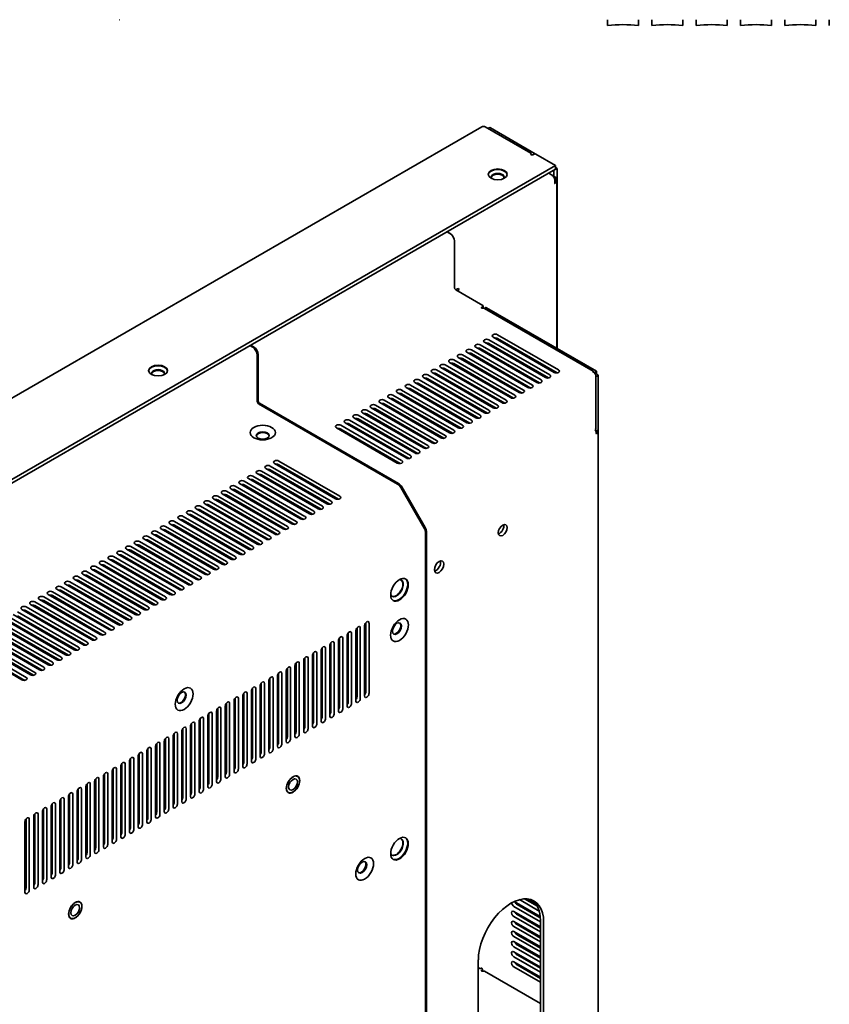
# Model space of a CAD drawing. Header units: millimetres. Extents: x 0 to 2100, y 0 to 1485.
# Tile 4 of 14: x 356 to 684, y 310 to 709. Entities that reach past the tile are written whole.
import ezdxf

# ---------------------------------------------------------------- set-up
doc = ezdxf.new("R2010")
doc.units = ezdxf.units.MM
doc.header["$LTSCALE"] = 5
doc.layers.add('Sichtbare Kanten(ISO)', color=7, linetype='Continuous', lineweight=35)

msp = doc.modelspace()

# ---------------------------------------------------------------- linework, layer by layer
at = {"layer": 'Sichtbare Kanten(ISO)'}
for p, q in [((396.18, 709.46), (396.23, 709.46)), ((594.38, 707.16), (594.38, 709.46)), ((606.88, 709.46), (606.88, 707.16)), ((612.38, 707.16), (612.38, 709.46)), ((624.88, 709.46), (624.88, 707.16)), ((630.38, 707.16), (630.38, 709.46)), ((642.88, 709.46), (642.88, 707.16)), ((648.38, 707.16), (648.38, 709.46)), ((660.88, 709.46), (660.88, 707.16)), ((666.38, 707.16), (666.38, 709.46)), ((678.88, 709.46), (678.88, 707.16)), ((684.38, 707.16), (684.38, 709.46)), ((101.64, 411.02), (543.27, 665.99)), ((544.74, 665.95), (563.17, 655.31)), ((545.81, 665.33), (546.31, 665.62)), ((565.02, 655.06), (546.81, 665.57)), ((563.32, 655.1), (563.32, 654.72)), ((564.09, 654.68), (564.53, 654.93)), ((565.24, 654.93), (573.2, 650.34)), ((573.2, 650.34), (129.84, 394.37)), ((573.2, 648.81), (129.84, 392.84)), ((570.46, 647.22), (571.61, 646.56)), ((572.49, 648.4), (572.53, 648.37)), ((572.53, 648.37), (573.86, 649.14)), ((572.53, 646.03), (572.53, 648.37)), ((573.2, 650.34), (573.2, 648.81)), ((573.86, 649.14), (573.2, 649.52)), ((573.86, 576.11), (573.86, 649.14)), ((572.98, 645.77), (571.61, 646.56)), ((572.55, 645.53), (572.98, 645.77)), ((573.54, 645.23), (572.74, 645.14)), ((573.54, 645.23), (572.78, 645.05)), ((573.54, 645.23), (572.82, 644.92)), ((573.74, 644.52), (572.92, 644.52)), ((573, 643.99), (573.54, 643.74)), ((573.54, 643.74), (573, 643.87)), ((573.74, 576.18), (573.74, 644.52)), ((572.93, 643.05), (572.98, 643.01)), ((530.37, 622.76), (529.22, 623.42)), ((530.42, 622.78), (529.27, 623.44)), ((532.23, 619.54), (532.23, 600.76)), ((532.27, 600.49), (532.27, 619.57)), ((533.51, 600.33), (532.72, 599.87)), ((532.76, 599.84), (543.72, 593.51)), ((543.28, 592.85), (543.72, 593.11)), ((543.87, 592.39), (543.87, 593.31)), ((543.87, 592.61), (543.9, 592.59)), ((588.47, 566.86), (544.37, 592.32)), ((544.41, 592.3), (545.02, 592.65)), ((545.27, 592.62), (589.84, 566.89)), ((570.9, 565.32), (546.15, 579.61)), ((547.92, 580.63), (572.67, 566.34)), ((574.43, 567.36), (549.69, 581.65)), ((549.69, 580.12), (573.87, 566.15)), ((450.34, 576.55), (449.19, 577.21)), ((450.69, 576.75), (449.54, 577.41)), ((563.83, 561.24), (539.08, 575.53)), ((540.85, 576.55), (565.6, 562.26)), ((567.36, 563.28), (542.61, 577.57)), ((542.61, 576.04), (566.8, 562.07)), ((544.38, 578.59), (569.13, 564.3)), ((546.15, 578.08), (570.34, 564.11)), ((452.19, 573.33), (452.19, 554.55)), ((452.55, 573.54), (452.55, 554.76)), ((556.76, 557.16), (532.01, 571.44)), ((533.78, 572.46), (558.52, 558.18)), ((560.29, 559.2), (535.54, 573.48)), ((535.54, 571.95), (559.73, 557.99)), ((537.31, 574.51), (562.06, 560.22)), ((539.08, 574), (563.27, 560.03)), ((549.69, 553.07), (524.94, 567.36)), ((526.7, 568.38), (551.45, 554.09)), ((553.22, 555.11), (528.47, 569.4)), ((528.47, 567.87), (552.66, 553.91)), ((530.24, 570.42), (554.99, 556.13)), ((531.33, 569.8), (531.33, 570.11)), ((532.01, 569.91), (556.2, 555.95)), ((542.61, 548.99), (517.87, 563.28)), ((519.63, 564.3), (544.38, 550.01)), ((546.15, 551.03), (521.4, 565.32)), ((521.4, 563.79), (545.59, 549.82)), ((523.17, 566.34), (547.92, 552.05)), ((524.94, 565.83), (549.12, 551.87)), ((531.33, 565.71), (531.33, 566.22)), ((573.74, 566.14), (573.74, 566.23)), ((573.86, 566.15), (573.86, 566.16)), ((588.47, 566.86), (588.3, 566.77)), ((588.47, 566.66), (588.47, 566.86)), ((589.84, 566.89), (588.88, 566.33)), ((589.45, 565.65), (589.84, 565.88)), ((589.62, 565.38), (589.62, 543.4)), ((589.62, 564.81), (590.61, 564.81)), ((589.84, 565.88), (589.84, 566.89)), ((590.61, 542.82), (590.61, 564.81)), ((512.56, 560.22), (537.31, 545.93)), ((539.08, 546.95), (514.33, 561.24)), ((514.33, 559.71), (538.52, 545.74)), ((516.1, 562.26), (540.85, 547.97)), ((517.87, 561.75), (542.05, 547.78)), ((531.33, 561.63), (531.33, 562.14)), ((505.49, 556.13), (530.24, 541.85)), ((532.01, 542.87), (507.26, 557.16)), ((507.26, 555.62), (531.45, 541.66)), ((509.03, 558.18), (533.78, 543.89)), ((535.54, 544.91), (510.79, 559.2)), ((510.79, 557.67), (534.98, 543.7)), ((531.33, 557.55), (531.33, 558.06)), ((452.72, 553.63), (509.14, 521.06)), ((509.5, 521.26), (453.08, 553.84)), ((498.42, 552.05), (523.17, 537.76)), ((524.94, 538.78), (500.19, 553.07)), ((500.19, 551.54), (524.38, 537.58)), ((501.96, 554.09), (526.7, 539.8)), ((528.47, 540.83), (503.72, 555.11)), ((503.72, 553.58), (527.91, 539.62)), ((531.33, 553.47), (531.33, 553.98)), ((491.35, 547.97), (516.1, 533.68)), ((517.87, 534.7), (493.12, 548.99)), ((493.12, 547.46), (517.31, 533.49)), ((494.88, 550.01), (519.63, 535.72)), ((521.4, 536.74), (496.65, 551.03)), ((496.65, 549.5), (520.84, 535.54)), ((531.33, 549.38), (531.33, 549.89)), ((484.28, 543.89), (509.03, 529.6)), ((510.79, 530.62), (486.05, 544.91)), ((486.05, 543.38), (510.23, 529.41)), ((487.81, 545.93), (512.56, 531.64)), ((514.33, 532.66), (489.58, 546.95)), ((489.58, 545.42), (513.77, 531.45)), ((531.33, 545.3), (531.33, 545.81)), ((589.3, 543.21), (589.62, 543.4)), ((531.33, 541.64), (531.33, 541.73)), ((589.5, 542.82), (590.61, 542.82)), ((589.64, 542.45), (590.61, 542.45)), ((590.61, 542.82), (590.61, 542.45)), ((590.61, 542.45), (590.61, 298.26)), ((455.64, 527.35), (480.39, 513.06)), ((482.16, 514.08), (457.41, 528.37)), ((459.18, 529.39), (483.92, 515.11)), ((485.69, 516.13), (460.94, 530.41)), ((460.94, 528.88), (485.13, 514.92)), ((475.09, 510), (450.34, 524.29)), ((452.1, 525.31), (476.85, 511.02)), ((478.62, 512.04), (453.87, 526.33)), ((453.87, 524.8), (478.06, 510.84)), ((457.41, 526.84), (481.6, 512.88)), ((468.01, 505.92), (443.27, 520.21)), ((445.03, 521.23), (469.78, 506.94)), ((471.55, 507.96), (446.8, 522.25)), ((446.8, 520.72), (470.99, 506.75)), ((448.57, 523.27), (473.32, 508.98)), ((450.34, 522.76), (474.53, 508.79)), ((510.45, 519.68), (519.97, 503.19)), ((520.33, 503.39), (510.81, 519.88)), ((460.94, 501.84), (436.19, 516.13)), ((437.96, 517.15), (462.71, 502.86)), ((464.48, 503.88), (439.73, 518.17)), ((439.73, 516.64), (463.92, 502.67)), ((441.5, 519.19), (466.25, 504.9)), ((443.27, 518.68), (467.45, 504.71)), ((453.87, 497.75), (429.12, 512.04)), ((430.89, 513.06), (455.64, 498.78)), ((457.41, 499.8), (432.66, 514.08)), ((432.66, 512.55), (456.85, 498.59)), ((434.43, 515.11), (459.18, 500.82)), ((436.19, 514.6), (460.38, 500.63)), ((446.8, 493.67), (422.05, 507.96)), ((423.82, 508.98), (448.57, 494.69)), ((450.34, 495.71), (425.59, 510)), ((425.59, 508.47), (449.78, 494.51)), ((427.36, 511.02), (452.1, 496.73)), ((429.12, 510.51), (453.31, 496.55)), ((439.73, 489.59), (414.98, 503.88)), ((416.75, 504.9), (441.5, 490.61)), ((443.27, 491.63), (418.52, 505.92)), ((418.52, 504.39), (442.71, 490.42)), ((420.28, 506.94), (445.03, 492.65)), ((422.05, 506.43), (446.24, 492.46)), ((432.66, 485.51), (407.91, 499.8)), ((409.68, 500.82), (434.43, 486.53)), ((436.19, 487.55), (411.45, 501.84)), ((411.45, 500.31), (435.63, 486.34)), ((413.21, 502.86), (437.96, 488.57)), ((414.98, 502.35), (439.17, 488.38)), ((520.52, 257.16), (520.52, 501.36)), ((520.87, 257.37), (520.87, 501.56)), ((425.59, 481.42), (400.84, 495.71)), ((402.61, 496.73), (427.36, 482.45)), ((429.12, 483.47), (404.37, 497.75)), ((404.37, 496.22), (428.56, 482.26)), ((406.14, 498.78), (430.89, 484.49)), ((407.91, 498.27), (432.1, 484.3)), ((418.52, 477.34), (393.77, 491.63)), ((395.54, 492.65), (420.28, 478.36)), ((422.05, 479.38), (397.3, 493.67)), ((397.3, 492.14), (421.49, 478.18)), ((399.07, 494.69), (423.82, 480.4)), ((400.84, 494.18), (425.03, 480.22)), ((411.45, 473.26), (386.7, 487.55)), ((388.46, 488.57), (413.21, 474.28)), ((414.98, 475.3), (390.23, 489.59)), ((390.23, 488.06), (414.42, 474.09)), ((392, 490.61), (416.75, 476.32)), ((393.77, 490.1), (417.96, 476.14)), ((404.37, 469.18), (379.63, 483.47)), ((381.39, 484.49), (406.14, 470.2)), ((407.91, 471.22), (383.16, 485.51)), ((383.16, 483.98), (407.35, 470.01)), ((384.93, 486.53), (409.68, 472.24)), ((386.7, 486.02), (410.89, 472.05)), ((397.3, 465.1), (372.56, 479.38)), ((374.32, 480.4), (399.07, 466.12)), ((400.84, 467.14), (376.09, 481.42)), ((376.09, 479.89), (400.28, 465.93)), ((377.86, 482.45), (402.61, 468.16)), ((379.63, 481.94), (403.81, 467.97)), ((367.25, 476.32), (392, 462.03)), ((393.77, 463.05), (369.02, 477.34)), ((369.02, 475.81), (393.21, 461.85)), ((370.79, 478.36), (395.54, 464.07)), ((372.56, 477.85), (396.74, 463.89)), ((360.18, 472.24), (384.93, 457.95)), ((386.7, 458.97), (361.95, 473.26)), ((361.95, 471.73), (386.14, 457.76)), ((363.72, 474.28), (388.46, 459.99)), ((390.23, 461.01), (365.48, 475.3)), ((365.48, 473.77), (389.67, 459.81)), ((353.11, 468.16), (377.86, 453.87)), ((379.63, 454.89), (354.88, 469.18)), ((354.88, 467.65), (379.07, 453.68)), ((356.65, 470.2), (381.39, 455.91)), ((383.16, 456.93), (358.41, 471.22)), ((358.41, 469.69), (382.6, 455.72)), ((346.04, 464.07), (370.79, 449.79)), ((372.56, 450.81), (347.81, 465.1)), ((347.81, 463.56), (371.99, 449.6)), ((349.57, 466.12), (374.32, 451.83)), ((376.09, 452.85), (351.34, 467.14)), ((351.34, 465.61), (375.53, 451.64)), ((495.77, 463.67), (495.77, 435.09)), ((496.21, 464.81), (496.21, 436.87)), ((497.54, 436.11), (497.54, 464.69)), ((338.97, 459.99), (363.72, 445.7)), ((365.48, 446.72), (340.74, 461.01)), ((340.74, 459.48), (364.92, 445.52)), ((342.5, 462.03), (367.25, 447.74)), ((369.02, 448.77), (344.27, 463.05)), ((344.27, 461.52), (368.46, 447.56)), ((488.7, 459.58), (488.7, 431.01)), ((489.14, 460.72), (489.14, 432.79)), ((490.47, 432.03), (490.47, 460.6)), ((492.23, 461.62), (492.23, 433.05)), ((492.67, 462.76), (492.67, 434.83)), ((494, 434.07), (494, 462.65)), ((331.9, 455.91), (356.65, 441.62)), ((358.41, 442.64), (333.66, 456.93)), ((333.66, 455.4), (357.85, 441.43)), ((335.43, 457.95), (360.18, 443.66)), ((361.95, 444.68), (337.2, 458.97)), ((337.2, 457.44), (361.39, 443.48)), ((481.63, 455.5), (481.63, 426.92)), ((482.07, 456.64), (482.07, 428.71)), ((483.39, 427.94), (483.39, 456.52)), ((485.16, 457.54), (485.16, 428.97)), ((485.6, 458.68), (485.6, 430.75)), ((486.93, 429.99), (486.93, 458.56)), ((474.56, 451.42), (474.56, 422.84)), ((475, 452.56), (475, 424.63)), ((476.32, 423.86), (476.32, 452.44)), ((478.09, 453.46), (478.09, 424.88)), ((478.53, 454.6), (478.53, 426.67)), ((479.86, 425.9), (479.86, 454.48)), ((467.93, 448.48), (467.93, 420.54)), ((469.25, 419.78), (469.25, 448.36)), ((471.02, 449.38), (471.02, 420.8)), ((471.46, 450.52), (471.46, 422.59)), ((472.79, 421.82), (472.79, 450.4)), ((460.86, 444.39), (460.86, 416.46)), ((462.18, 415.7), (462.18, 444.27)), ((463.95, 445.29), (463.95, 416.72)), ((464.39, 446.43), (464.39, 418.5)), ((465.72, 417.74), (465.72, 446.32)), ((467.48, 447.34), (467.48, 418.76)), ((453.78, 440.31), (453.78, 412.38)), ((455.11, 411.61), (455.11, 440.19)), ((456.88, 441.21), (456.88, 412.64)), ((457.32, 442.35), (457.32, 414.42)), ((458.65, 413.66), (458.65, 442.23)), ((460.41, 443.25), (460.41, 414.68)), ((446.71, 436.23), (446.71, 408.3)), ((448.04, 407.53), (448.04, 436.11)), ((449.81, 437.13), (449.81, 408.55)), ((450.25, 438.27), (450.25, 410.34)), ((451.57, 409.57), (451.57, 438.15)), ((453.34, 439.17), (453.34, 410.59)), ((439.64, 432.15), (439.64, 404.21)), ((440.97, 403.45), (440.97, 432.03)), ((442.74, 433.05), (442.74, 404.47)), ((443.18, 434.19), (443.18, 406.26)), ((444.5, 405.49), (444.5, 434.07)), ((446.27, 435.09), (446.27, 406.51)), ((432.57, 428.06), (432.57, 400.13)), ((433.9, 399.37), (433.9, 427.94)), ((435.66, 428.97), (435.66, 400.39)), ((436.11, 430.1), (436.11, 402.17)), ((437.43, 401.41), (437.43, 429.99)), ((439.2, 431.01), (439.2, 402.43)), ((425.5, 423.98), (425.5, 396.05)), ((426.83, 395.28), (426.83, 423.86)), ((428.59, 424.88), (428.59, 396.31)), ((429.04, 426.02), (429.04, 398.09)), ((430.36, 397.33), (430.36, 425.9)), ((432.13, 426.92), (432.13, 398.35)), ((418.43, 419.9), (418.43, 391.97)), ((419.75, 391.2), (419.75, 419.78)), ((421.52, 420.8), (421.52, 392.22)), ((421.96, 421.94), (421.96, 394.01)), ((423.29, 393.24), (423.29, 421.82)), ((425.06, 422.84), (425.06, 394.26)), ((411.36, 415.82), (411.36, 387.89)), ((412.68, 387.12), (412.68, 415.7)), ((414.45, 416.72), (414.45, 388.14)), ((414.89, 417.86), (414.89, 389.93)), ((416.22, 389.16), (416.22, 417.74)), ((417.99, 418.76), (417.99, 390.18)), ((404.29, 411.73), (404.29, 383.8)), ((405.61, 383.04), (405.61, 411.61)), ((407.38, 412.64), (407.38, 384.06)), ((407.82, 413.77), (407.82, 385.84)), ((409.15, 385.08), (409.15, 413.66)), ((410.92, 414.68), (410.92, 386.1)), ((397.22, 407.65), (397.22, 379.72)), ((398.54, 378.95), (398.54, 407.53)), ((400.31, 408.55), (400.31, 379.98)), ((400.75, 409.69), (400.75, 381.76)), ((402.08, 381), (402.08, 409.57)), ((403.84, 410.59), (403.84, 382.02)), ((390.14, 403.57), (390.14, 375.64)), ((393.24, 404.47), (393.24, 375.89)), ((393.68, 405.61), (393.68, 377.68)), ((395.01, 376.91), (395.01, 405.49)), ((396.77, 406.51), (396.77, 377.93)), ((383.07, 399.49), (383.07, 371.56)), ((386.17, 400.39), (386.17, 371.81)), ((386.61, 401.53), (386.61, 373.6)), ((387.93, 372.83), (387.93, 401.41)), ((389.7, 402.43), (389.7, 373.85)), ((391.47, 374.87), (391.47, 403.45)), ((468.56, 402.46), (468.14, 402.71)), ((379.1, 396.31), (379.1, 367.73)), ((379.54, 397.44), (379.54, 369.51)), ((380.86, 368.75), (380.86, 397.33)), ((382.63, 398.35), (382.63, 369.77)), ((384.4, 370.79), (384.4, 399.37)), ((464.81, 395.97), (464.39, 396.21)), ((372.02, 392.22), (372.02, 363.65)), ((372.47, 393.36), (372.47, 365.43)), ((373.79, 364.67), (373.79, 393.24)), ((375.56, 394.26), (375.56, 365.69)), ((376, 395.4), (376, 367.47)), ((377.33, 366.71), (377.33, 395.28)), ((364.95, 388.14), (364.95, 359.56)), ((365.4, 389.28), (365.4, 361.35)), ((366.72, 360.58), (366.72, 389.16)), ((368.49, 390.18), (368.49, 361.6)), ((368.93, 391.32), (368.93, 363.39)), ((370.26, 362.62), (370.26, 391.2)), ((357.88, 384.06), (357.88, 355.48)), ((358.32, 385.2), (358.32, 357.27)), ((359.65, 356.5), (359.65, 385.08)), ((361.42, 386.1), (361.42, 357.52)), ((361.86, 387.24), (361.86, 359.31)), ((363.19, 358.54), (363.19, 387.12)), ((380.18, 351.43), (379.75, 351.67)), ((567.03, 345.57), (556.47, 351.67)), ((558.63, 352.46), (566.64, 347.84)), ((565.88, 349.8), (560.71, 352.79)), ((565.43, 350.58), (561.61, 352.78)), ((556.31, 349.71), (567.1, 343.49)), ((567.1, 341.45), (556.31, 347.67)), ((567.07, 345.03), (557.64, 350.48)), ((376.43, 344.94), (376, 345.18)), ((556.31, 345.63), (567.1, 339.41)), ((567.1, 337.36), (556.31, 343.59)), ((567.1, 340.94), (557.64, 346.4)), ((567.1, 344.1), (567.1, 285.59)), ((556.31, 341.55), (567.1, 335.32)), ((567.1, 336.85), (557.64, 342.31)), ((568.42, 284.82), (568.42, 343.33)), ((567.1, 333.28), (556.31, 339.51)), ((556.31, 337.47), (567.1, 331.24)), ((567.1, 332.77), (557.64, 338.23)), ((567.1, 329.2), (556.31, 335.43)), ((556.31, 333.38), (567.1, 327.16)), ((567.1, 328.69), (557.64, 334.15)), ((541.91, 328.03), (541.91, 269.51)), ((567.1, 325.12), (556.31, 331.34)), ((556.31, 329.3), (567.1, 323.08)), ((567.1, 324.61), (557.64, 330.07)), ((566.36, 329.11), (566.81, 329.37)), ((566.48, 329.05), (566.92, 329.3)), ((542.58, 324.53), (541.91, 324.91)), ((543.16, 324.69), (542.83, 324.5)), ((543.58, 324.09), (543.28, 323.92)), ((543.59, 323.53), (543.59, 324.05)), ((567.1, 321.03), (556.31, 327.26)), ((556.31, 325.22), (567.1, 318.99)), ((567.1, 320.52), (557.64, 325.98)), ((559.29, 325.03), (559.73, 325.29)), ((559.41, 324.96), (559.85, 325.22)), ((562.83, 327.07), (563.27, 327.33)), ((562.94, 327.01), (563.39, 327.26)), ((544.37, 323.39), (567.1, 310.27))]:
    msp.add_line(p, q, dxfattribs=at)
for centre in [(600.63, 642.2), (618.63, 642.2), (636.63, 642.2), (654.63, 642.2), (672.63, 642.2)]:
    msp.add_arc(centre, 65.25, 84.5038, 95.4962, dxfattribs=at)
for centre, major_axis, ratio, start_param, end_param in [((544.58, 663.72), (-1.31, 2.27), 0.709495, 5.890486, 6.283185), ((544.74, 663.81), (-1.43, 2.2), 0.609119, 5.46599, 5.858689), ((546.81, 664.75), (-0.5, 0.866), 0.57735, 5.497787, 6.283185), ((562.82, 655.1), (0.5, 0), 0.57735, 5.882184, 7.068583), ((563.74, 654.88), (-0.5, 0), 0.57735, 5.882184, 8.63938), ((564.89, 654.73), (-0.5, 0), 0.57735, 3.926991, 5.497787), ((565.02, 654.65), (0.25, -0.433), 0.57735, 2.061048, 2.356194), ((549.77, 646.46), (-3.81, 0), 0.57735, 3.199585, 6.225193), ((549.77, 645.54), (2.69, 0), 0.57735, 5.98792, 9.720043), ((549.77, 645.18), (-2.69, 0), 0.57735, 3.256959, 6.167819), ((571.61, 644.42), (-1.21, 2.33), 0.543707, 5.130426, 5.523125), ((571.45, 644.33), (-0.86, 2.52), 0.562792, 4.822113, 5.214812), ((571.28, 644.23), (-0.6, 2.63), 0.618403, 4.507, 4.899699), ((571.08, 644.11), (-0.51, 2.65), 0.702376, 4.164496, 4.557195), ((571.12, 644.7), (2.62, -0.14), 0.609119, 0.424497, 0.817196), ((571.12, 644.32), (2.58, 0.6), 0.776761, 5.319184, 5.711883), ((571.12, 644.52), (2.62, 0), 0.709495, 0, 0.392699), ((571.12, 644.52), (2.62, 0), 0.77512, 5.890486, 6.283185), ((572.95, 643.03), (-0.0221, -0.0383), 0.57735, 4.712389, 7.853982), ((530.37, 620.61), (-1.31, 2.27), 0.57735, 3.926991, 5.497787), ((530.42, 620.64), (-1.31, 2.27), 0.57735, 3.926991, 5.497787), ((532.76, 600.45), (0.375, -0.65), 0.57735, 3.926991, 5.497787), ((533.51, 599.82), (0.312, 0.541), 0.57735, 4.111125, 7.068583), ((543.63, 592.65), (-0.5, 0), 0.57735, 5.497787, 8.254983), ((543.37, 593.31), (0.5, 0), 0.57735, 5.497787, 7.068583), ((544.02, 592.12), (0.5, 0), 0.57735, 0.785398, 1.971798), ((543.9, 592.18), (-0.25, 0.433), 0.57735, 4.884617, 5.497787), ((545.27, 592.21), (-0.25, 0.433), 0.57735, 5.497787, 6.283185), ((545.27, 579.1), (-1.25, 0), 0.57735, 3.926991, 7.068583), ((548.8, 581.14), (-1.25, 0), 0.57735, 3.926991, 7.068583), ((548.8, 579.61), (1.25, 0), 0.57735, 0.785398, 1.832596), ((450.34, 574.4), (-1.31, 2.27), 0.57735, 3.926991, 5.497787), ((450.69, 574.61), (-1.31, 2.27), 0.57735, 3.926991, 5.497787), ((538.19, 575.02), (-1.25, 0), 0.57735, 3.926991, 7.068583), ((541.73, 577.06), (-1.25, 0), 0.57735, 3.926991, 7.068583), ((541.73, 575.53), (1.25, 0), 0.57735, 0.785398, 1.832596), ((545.27, 577.57), (1.25, 0), 0.57735, 0.785398, 1.832596), ((556.31, 575.27), (-0.62, 1.08), 0.57735, 5.497787, 6.544985), ((557.64, 576.04), (-0.62, 1.08), 0.57735, 1.308997, 2.356194), ((531.12, 570.93), (-1.25, 0), 0.57735, 3.926991, 7.068583), ((534.66, 572.97), (-1.25, 0), 0.57735, 3.926991, 7.068583), ((534.66, 571.44), (1.25, 0), 0.57735, 0.785398, 1.832596), ((538.19, 573.48), (1.25, 0), 0.57735, 0.785398, 1.832596), ((556.31, 571.19), (-0.62, 1.08), 0.57735, 5.497787, 6.544985), ((557.64, 571.95), (-0.62, 1.08), 0.57735, 1.308997, 2.356194), ((411.89, 566.85), (-3.81, 0), 0.57735, 3.199585, 6.225193), ((411.89, 565.93), (2.69, 0), 0.57735, 5.98792, 9.720043), ((524.05, 566.85), (-1.25, 0), 0.57735, 3.926991, 7.068583), ((527.59, 568.89), (-1.25, 0), 0.57735, 3.926991, 7.068583), ((527.59, 567.36), (1.25, 0), 0.57735, 0.785398, 1.832596), ((531.12, 569.4), (1.25, 0), 0.57735, 0.785398, 1.832596), ((556.31, 567.11), (-0.62, 1.08), 0.57735, 5.497787, 6.544985), ((557.64, 567.87), (-0.62, 1.08), 0.57735, 1.308997, 2.356194), ((573.55, 566.85), (1.25, 0), 0.57735, 3.926991, 7.068583), ((411.89, 565.58), (-2.69, 0), 0.57735, 3.256959, 6.167819), ((516.98, 562.77), (-1.25, 0), 0.57735, 3.926991, 7.068583), ((520.52, 564.81), (-1.25, 0), 0.57735, 3.926991, 7.068583), ((520.52, 563.28), (1.25, 0), 0.57735, 0.785398, 1.832596), ((524.05, 565.32), (1.25, 0), 0.57735, 0.785398, 1.832596), ((556.31, 563.02), (-0.62, 1.08), 0.57735, 5.497787, 6.544985), ((557.64, 563.79), (-0.62, 1.08), 0.57735, 1.308997, 2.356194), ((566.48, 562.77), (1.25, 0), 0.57735, 3.926991, 7.068583), ((570.01, 564.81), (1.25, 0), 0.57735, 3.926991, 7.068583), ((588.3, 564.62), (-1.31, 2.27), 0.57735, 4.712389, 5.497787), ((587.98, 564.81), (2.62, 0), 0.57735, 0, 0.785398), ((509.91, 558.69), (-1.25, 0), 0.57735, 3.926991, 7.068583), ((513.45, 560.73), (-1.25, 0), 0.57735, 3.926991, 7.068583), ((513.45, 559.2), (1.25, 0), 0.57735, 0.785398, 1.832596), ((516.98, 561.24), (1.25, 0), 0.57735, 0.785398, 1.832596), ((556.31, 558.94), (-0.62, 1.08), 0.57735, 5.497787, 6.544985), ((557.64, 559.71), (-0.62, 1.08), 0.57735, 1.308997, 2.356194), ((562.94, 560.73), (1.25, 0), 0.57735, 3.926991, 7.068583), ((502.84, 554.6), (-1.25, 0), 0.57735, 3.926991, 7.068583), ((506.38, 556.64), (-1.25, 0), 0.57735, 3.926991, 7.068583), ((506.38, 555.11), (1.25, 0), 0.57735, 0.785398, 1.832596), ((509.91, 557.16), (1.25, 0), 0.57735, 0.785398, 1.832596), ((555.87, 556.64), (1.25, 0), 0.57735, 3.926991, 7.068583), ((556.31, 554.86), (-0.62, 1.08), 0.57735, 5.650925, 6.307326), ((559.41, 558.69), (1.25, 0), 0.57735, 3.926991, 7.068583), ((452.72, 554.25), (0.375, -0.65), 0.57735, 3.926991, 5.497787), ((453.08, 554.45), (0.375, -0.65), 0.57735, 3.926991, 5.497787), ((495.77, 550.52), (-1.25, 0), 0.57735, 3.926991, 7.068583), ((499.3, 552.56), (-1.25, 0), 0.57735, 3.926991, 7.068583), ((499.3, 551.03), (1.25, 0), 0.57735, 0.785398, 1.832596), ((502.84, 553.07), (1.25, 0), 0.57735, 0.785398, 1.832596), ((548.8, 552.56), (1.25, 0), 0.57735, 3.926991, 7.068583), ((552.34, 554.6), (1.25, 0), 0.57735, 3.926991, 7.068583), ((492.23, 548.48), (-1.25, 0), 0.57735, 3.926991, 7.068583), ((492.23, 546.95), (1.25, 0), 0.57735, 0.785398, 1.832596), ((495.77, 548.99), (1.25, 0), 0.57735, 0.785398, 1.832596), ((541.73, 548.48), (1.25, 0), 0.57735, 3.926991, 7.068583), ((545.27, 550.52), (1.25, 0), 0.57735, 3.926991, 7.068583), ((485.16, 544.4), (-1.25, 0), 0.57735, 3.926991, 7.068583), ((485.16, 542.87), (1.25, 0), 0.57735, 0.785398, 1.832596), ((488.7, 546.44), (-1.25, 0), 0.57735, 3.926991, 7.068583), ((488.7, 544.91), (1.25, 0), 0.57735, 0.785398, 1.832596), ((534.66, 544.4), (1.25, 0), 0.57735, 3.926991, 7.068583), ((538.19, 546.44), (1.25, 0), 0.57735, 3.926991, 7.068583), ((454.4, 540.42), (-2.62, 0), 0.57735, 3.259718, 6.16506), ((527.59, 540.31), (1.25, 0), 0.57735, 3.926991, 7.068583), ((531.12, 542.36), (1.25, 0), 0.57735, 3.926991, 7.068583), ((587.98, 542.45), (-1.31, 2.27), 0.57735, 3.926991, 4.712389), ((587.98, 542.45), (2.62, 0), 0.57735, 5.497787, 6.283185), ((520.52, 536.23), (1.25, 0), 0.57735, 3.926991, 7.068583), ((524.05, 538.27), (1.25, 0), 0.57735, 3.926991, 7.068583), ((513.45, 532.15), (1.25, 0), 0.57735, 3.926991, 7.068583), ((516.98, 534.19), (1.25, 0), 0.57735, 3.926991, 7.068583), ((456.52, 527.86), (-1.25, 0), 0.57735, 3.926991, 7.068583), ((460.06, 529.9), (-1.25, 0), 0.57735, 3.926991, 7.068583), ((460.06, 528.37), (1.25, 0), 0.57735, 0.785398, 1.832596), ((509.91, 530.11), (1.25, 0), 0.57735, 3.926991, 7.068583), ((449.45, 523.78), (-1.25, 0), 0.57735, 3.926991, 7.068583), ((452.99, 525.82), (-1.25, 0), 0.57735, 3.926991, 7.068583), ((452.99, 524.29), (1.25, 0), 0.57735, 0.785398, 1.832596), ((456.52, 526.33), (1.25, 0), 0.57735, 0.785398, 1.832596), ((442.38, 519.7), (-1.25, 0), 0.57735, 3.926991, 7.068583), ((445.92, 521.74), (-1.25, 0), 0.57735, 3.926991, 7.068583), ((445.92, 520.21), (1.25, 0), 0.57735, 0.785398, 1.832596), ((449.45, 522.25), (1.25, 0), 0.57735, 0.785398, 1.832596), ((509.14, 518.92), (1.31, -2.27), 0.57735, 1.570796, 2.356194), ((509.5, 519.12), (-1.31, 2.27), 0.57735, 4.712389, 5.497787), ((435.31, 515.62), (-1.25, 0), 0.57735, 3.926991, 7.068583), ((438.85, 517.66), (-1.25, 0), 0.57735, 3.926991, 7.068583), ((438.85, 516.13), (1.25, 0), 0.57735, 0.785398, 1.832596), ((442.38, 518.17), (1.25, 0), 0.57735, 0.785398, 1.832596), ((484.81, 515.62), (1.25, 0), 0.57735, 3.926991, 7.068583), ((428.24, 511.53), (-1.25, 0), 0.57735, 3.926991, 7.068583), ((431.78, 513.57), (-1.25, 0), 0.57735, 3.926991, 7.068583), ((431.78, 512.04), (1.25, 0), 0.57735, 0.785398, 1.832596), ((435.31, 514.08), (1.25, 0), 0.57735, 0.785398, 1.832596), ((477.74, 511.53), (1.25, 0), 0.57735, 3.926991, 7.068583), ((481.27, 513.57), (1.25, 0), 0.57735, 3.926991, 7.068583), ((421.17, 507.45), (-1.25, 0), 0.57735, 3.926991, 7.068583), ((424.7, 509.49), (-1.25, 0), 0.57735, 3.926991, 7.068583), ((424.7, 507.96), (1.25, 0), 0.57735, 0.785398, 1.832596), ((428.24, 510), (1.25, 0), 0.57735, 0.785398, 1.832596), ((470.67, 507.45), (1.25, 0), 0.57735, 3.926991, 7.068583), ((474.2, 509.49), (1.25, 0), 0.57735, 3.926991, 7.068583), ((414.1, 503.37), (-1.25, 0), 0.57735, 3.926991, 7.068583), ((417.63, 505.41), (-1.25, 0), 0.57735, 3.926991, 7.068583), ((417.63, 503.88), (1.25, 0), 0.57735, 0.785398, 1.832596), ((421.17, 505.92), (1.25, 0), 0.57735, 0.785398, 1.832596), ((463.6, 503.37), (1.25, 0), 0.57735, 3.926991, 7.068583), ((467.13, 505.41), (1.25, 0), 0.57735, 3.926991, 7.068583), ((519.01, 502.63), (-1.31, 2.27), 0.57735, 3.926991, 4.712389), ((550.48, 503.11), (-1.28, -2.22), 0.57735, 0.543804, 2.597788), ((407.03, 499.29), (-1.25, 0), 0.57735, 3.926991, 7.068583), ((410.56, 501.33), (-1.25, 0), 0.57735, 3.926991, 7.068583), ((410.56, 499.8), (1.25, 0), 0.57735, 0.785398, 1.832596), ((414.1, 501.84), (1.25, 0), 0.57735, 0.785398, 1.832596), ((456.52, 499.29), (1.25, 0), 0.57735, 3.926991, 7.068583), ((460.06, 501.33), (1.25, 0), 0.57735, 3.926991, 7.068583), ((518.66, 502.43), (-1.31, 2.27), 0.57735, 3.926991, 4.712389), ((399.96, 495.2), (-1.25, 0), 0.57735, 3.926991, 7.068583), ((403.49, 497.24), (-1.25, 0), 0.57735, 3.926991, 7.068583), ((403.49, 495.71), (1.25, 0), 0.57735, 0.785398, 1.832596), ((407.03, 497.75), (1.25, 0), 0.57735, 0.785398, 1.832596), ((449.45, 495.2), (1.25, 0), 0.57735, 3.926991, 7.068583), ((452.99, 497.24), (1.25, 0), 0.57735, 3.926991, 7.068583), ((392.88, 491.12), (-1.25, 0), 0.57735, 3.926991, 7.068583), ((396.42, 493.16), (-1.25, 0), 0.57735, 3.926991, 7.068583), ((396.42, 491.63), (1.25, 0), 0.57735, 0.785398, 1.832596), ((399.96, 493.67), (1.25, 0), 0.57735, 0.785398, 1.832596), ((442.38, 491.12), (1.25, 0), 0.57735, 3.926991, 7.068583), ((445.92, 493.16), (1.25, 0), 0.57735, 3.926991, 7.068583), ((385.81, 487.04), (-1.25, 0), 0.57735, 3.926991, 7.068583), ((389.35, 489.08), (-1.25, 0), 0.57735, 3.926991, 7.068583), ((389.35, 487.55), (1.25, 0), 0.57735, 0.785398, 1.832596), ((392.88, 489.59), (1.25, 0), 0.57735, 0.785398, 1.832596), ((435.31, 487.04), (1.25, 0), 0.57735, 3.926991, 7.068583), ((438.85, 489.08), (1.25, 0), 0.57735, 3.926991, 7.068583), ((524.67, 488.21), (-1.37, -2.38), 0.57735, 0.503071, 2.638522), ((378.74, 482.96), (-1.25, 0), 0.57735, 3.926991, 7.068583), ((382.28, 485), (-1.25, 0), 0.57735, 3.926991, 7.068583), ((382.28, 483.47), (1.25, 0), 0.57735, 0.785398, 1.832596), ((385.81, 485.51), (1.25, 0), 0.57735, 0.785398, 1.832596), ((428.24, 482.96), (1.25, 0), 0.57735, 3.926991, 7.068583), ((431.78, 485), (1.25, 0), 0.57735, 3.926991, 7.068583), ((371.67, 478.87), (-1.25, 0), 0.57735, 3.926991, 7.068583), ((375.21, 480.91), (-1.25, 0), 0.57735, 3.926991, 7.068583), ((375.21, 479.38), (1.25, 0), 0.57735, 0.785398, 1.832596), ((378.74, 481.42), (1.25, 0), 0.57735, 0.785398, 1.832596), ((421.17, 478.87), (1.25, 0), 0.57735, 3.926991, 7.068583), ((424.7, 480.91), (1.25, 0), 0.57735, 3.926991, 7.068583), ((508.76, 478.82), (-1.91, -3.3), 0.57735, 5.945073, 9.762891), ((508.58, 478.92), (1.91, 3.3), 0.57735, 3.187977, 6.236801), ((509.65, 478.31), (2.53, 4.38), 0.57735, 3.193995, 6.230783), ((364.6, 474.79), (-1.25, 0), 0.57735, 3.926991, 7.068583), ((368.14, 476.83), (-1.25, 0), 0.57735, 3.926991, 7.068583), ((368.14, 475.3), (1.25, 0), 0.57735, 0.785398, 1.832596), ((371.67, 477.34), (1.25, 0), 0.57735, 0.785398, 1.832596), ((417.63, 476.83), (1.25, 0), 0.57735, 3.926991, 7.068583), ((357.53, 470.71), (-1.25, 0), 0.57735, 3.926991, 7.068583), ((361.06, 472.75), (-1.25, 0), 0.57735, 3.926991, 7.068583), ((361.06, 471.22), (1.25, 0), 0.57735, 0.785398, 1.832596), ((364.6, 473.26), (1.25, 0), 0.57735, 0.785398, 1.832596), ((410.56, 472.75), (1.25, 0), 0.57735, 3.926991, 7.068583), ((414.1, 474.79), (1.25, 0), 0.57735, 3.926991, 7.068583), ((357.53, 469.18), (1.25, 0), 0.57735, 0.785398, 1.832596), ((403.49, 468.67), (1.25, 0), 0.57735, 3.926991, 7.068583), ((407.03, 470.71), (1.25, 0), 0.57735, 3.926991, 7.068583), ((396.42, 464.58), (1.25, 0), 0.57735, 3.926991, 7.068583), ((399.96, 466.63), (1.25, 0), 0.57735, 3.926991, 7.068583), ((493.12, 462.14), (0.62, 1.08), 0.57735, 5.497787, 8.63938), ((496.65, 464.18), (0.62, 1.08), 0.57735, 5.497787, 8.63938), ((508.58, 462.59), (1.31, 2.27), 0.57735, 3.259718, 6.16506), ((389.35, 460.5), (1.25, 0), 0.57735, 3.926991, 7.068583), ((392.88, 462.54), (1.25, 0), 0.57735, 3.926991, 7.068583), ((489.58, 460.09), (0.62, 1.08), 0.57735, 5.497787, 8.63938), ((382.28, 456.42), (1.25, 0), 0.57735, 3.926991, 7.068583), ((385.81, 458.46), (1.25, 0), 0.57735, 3.926991, 7.068583), ((482.51, 456.01), (0.62, 1.08), 0.57735, 5.497787, 8.63938), ((486.05, 458.05), (0.62, 1.08), 0.57735, 5.497787, 8.63938), ((375.21, 452.34), (1.25, 0), 0.57735, 3.926991, 7.068583), ((378.74, 454.38), (1.25, 0), 0.57735, 3.926991, 7.068583), ((475.44, 451.93), (0.62, 1.08), 0.57735, 5.497787, 8.63938), ((478.97, 453.97), (0.62, 1.08), 0.57735, 5.497787, 8.63938), ((368.14, 448.25), (1.25, 0), 0.57735, 3.926991, 7.068583), ((371.67, 450.3), (1.25, 0), 0.57735, 3.926991, 7.068583), ((468.37, 447.85), (0.62, 1.08), 0.57735, 5.497787, 8.63938), ((471.9, 449.89), (0.62, 1.08), 0.57735, 5.497787, 8.63938), ((361.06, 444.17), (1.25, 0), 0.57735, 3.926991, 7.068583), ((364.6, 446.21), (1.25, 0), 0.57735, 3.926991, 7.068583), ((461.3, 443.76), (0.62, 1.08), 0.57735, 5.497787, 8.63938), ((464.83, 445.81), (0.62, 1.08), 0.57735, 5.497787, 8.63938), ((357.53, 442.13), (1.25, 0), 0.57735, 3.926991, 7.068583), ((454.23, 439.68), (0.62, 1.08), 0.57735, 5.497787, 8.63938), ((457.76, 441.72), (0.62, 1.08), 0.57735, 5.497787, 8.63938), ((421.17, 434.58), (1.31, 2.27), 0.57735, 3.259718, 6.16506), ((447.15, 435.6), (0.62, 1.08), 0.57735, 5.497787, 8.63938), ((450.69, 437.64), (0.62, 1.08), 0.57735, 5.497787, 8.63938), ((495.33, 436.36), (-0.62, -1.08), 0.57735, 1.308997, 2.356194), ((496.65, 435.6), (-0.62, -1.08), 0.57735, 5.497787, 8.63938), ((440.08, 431.52), (0.62, 1.08), 0.57735, 5.497787, 8.63938), ((443.62, 433.56), (0.62, 1.08), 0.57735, 5.497787, 8.63938), ((488.26, 432.28), (-0.62, -1.08), 0.57735, 1.308997, 2.356194), ((489.58, 431.52), (-0.62, -1.08), 0.57735, 5.497787, 8.63938), ((491.79, 434.32), (-0.62, -1.08), 0.57735, 1.308997, 2.356194), ((493.12, 433.56), (-0.62, -1.08), 0.57735, 5.497787, 8.63938), ((433.01, 427.43), (0.62, 1.08), 0.57735, 5.497787, 8.63938), ((436.55, 429.48), (0.62, 1.08), 0.57735, 5.497787, 8.63938), ((481.18, 428.2), (-0.62, -1.08), 0.57735, 1.308997, 2.356194), ((482.51, 427.43), (-0.62, -1.08), 0.57735, 5.497787, 8.63938), ((484.72, 430.24), (-0.62, -1.08), 0.57735, 1.308997, 2.356194), ((486.05, 429.48), (-0.62, -1.08), 0.57735, 5.497787, 8.63938), ((425.94, 423.35), (0.62, 1.08), 0.57735, 5.497787, 8.63938), ((429.48, 425.39), (0.62, 1.08), 0.57735, 5.497787, 8.63938), ((474.11, 424.12), (-0.62, -1.08), 0.57735, 1.308997, 2.356194), ((475.44, 423.35), (-0.62, -1.08), 0.57735, 5.497787, 8.63938), ((477.65, 426.16), (-0.62, -1.08), 0.57735, 1.308997, 2.356194), ((478.97, 425.39), (-0.62, -1.08), 0.57735, 5.497787, 8.63938), ((418.87, 419.27), (0.62, 1.08), 0.57735, 5.497787, 8.63938), ((422.41, 421.31), (0.62, 1.08), 0.57735, 5.497787, 8.63938), ((467.04, 420.03), (-0.62, -1.08), 0.57735, 1.308997, 2.356194), ((468.37, 419.27), (-0.62, -1.08), 0.57735, 5.497787, 8.63938), ((470.58, 422.08), (-0.62, -1.08), 0.57735, 1.308997, 2.356194), ((471.9, 421.31), (-0.62, -1.08), 0.57735, 5.497787, 8.63938), ((411.8, 415.19), (0.62, 1.08), 0.57735, 5.497787, 8.63938), ((415.34, 417.23), (0.62, 1.08), 0.57735, 5.497787, 8.63938), ((459.97, 415.95), (-0.62, -1.08), 0.57735, 1.308997, 2.356194), ((461.3, 415.19), (-0.62, -1.08), 0.57735, 5.497787, 8.63938), ((463.51, 417.99), (-0.62, -1.08), 0.57735, 1.308997, 2.356194), ((464.83, 417.23), (-0.62, -1.08), 0.57735, 5.497787, 8.63938), ((404.73, 411.1), (0.62, 1.08), 0.57735, 5.497787, 8.63938), ((408.26, 413.15), (0.62, 1.08), 0.57735, 5.497787, 8.63938), ((452.9, 411.87), (-0.62, -1.08), 0.57735, 1.308997, 2.356194), ((454.23, 411.1), (-0.62, -1.08), 0.57735, 5.497787, 8.63938), ((456.44, 413.91), (-0.62, -1.08), 0.57735, 1.308997, 2.356194), ((457.76, 413.15), (-0.62, -1.08), 0.57735, 5.497787, 8.63938), ((397.66, 407.02), (0.62, 1.08), 0.57735, 5.497787, 8.63938), ((401.19, 409.06), (0.62, 1.08), 0.57735, 5.497787, 8.63938), ((445.83, 407.79), (-0.62, -1.08), 0.57735, 1.308997, 2.356194), ((447.15, 407.02), (-0.62, -1.08), 0.57735, 5.497787, 8.63938), ((449.36, 409.83), (-0.62, -1.08), 0.57735, 1.308997, 2.356194), ((450.69, 409.06), (-0.62, -1.08), 0.57735, 5.497787, 8.63938), ((390.59, 402.94), (0.62, 1.08), 0.57735, 5.497787, 8.63938), ((394.12, 404.98), (0.62, 1.08), 0.57735, 5.497787, 8.63938), ((438.76, 403.7), (-0.62, -1.08), 0.57735, 1.308997, 2.356194), ((442.29, 405.75), (-0.62, -1.08), 0.57735, 1.308997, 2.356194), ((443.62, 404.98), (-0.62, -1.08), 0.57735, 5.497787, 8.63938), ((383.52, 398.86), (0.62, 1.08), 0.57735, 5.497787, 8.63938), ((387.05, 400.9), (0.62, 1.08), 0.57735, 5.497787, 8.63938), ((431.69, 399.62), (-0.62, -1.08), 0.57735, 1.308997, 2.356194), ((435.22, 401.66), (-0.62, -1.08), 0.57735, 1.308997, 2.356194), ((436.55, 400.9), (-0.62, -1.08), 0.57735, 5.497787, 8.63938), ((440.08, 402.94), (-0.62, -1.08), 0.57735, 5.497787, 8.63938), ((376.44, 394.77), (0.62, 1.08), 0.57735, 5.497787, 8.63938), ((379.98, 396.82), (0.62, 1.08), 0.57735, 5.497787, 8.63938), ((424.62, 395.54), (-0.62, -1.08), 0.57735, 1.308997, 2.356194), ((428.15, 397.58), (-0.62, -1.08), 0.57735, 1.308997, 2.356194), ((429.48, 396.82), (-0.62, -1.08), 0.57735, 5.497787, 8.63938), ((433.01, 398.86), (-0.62, -1.08), 0.57735, 5.497787, 8.63938), ((369.37, 390.69), (0.62, 1.08), 0.57735, 5.497787, 8.63938), ((372.91, 392.73), (0.62, 1.08), 0.57735, 5.497787, 8.63938), ((417.54, 391.46), (-0.62, -1.08), 0.57735, 1.308997, 2.356194), ((421.08, 393.5), (-0.62, -1.08), 0.57735, 1.308997, 2.356194), ((422.41, 392.73), (-0.62, -1.08), 0.57735, 5.497787, 8.63938), ((425.94, 394.77), (-0.62, -1.08), 0.57735, 5.497787, 8.63938), ((362.3, 386.61), (0.62, 1.08), 0.57735, 5.497787, 8.63938), ((365.84, 388.65), (0.62, 1.08), 0.57735, 5.497787, 8.63938), ((410.47, 387.37), (-0.62, -1.08), 0.57735, 1.308997, 2.356194), ((414.01, 389.42), (-0.62, -1.08), 0.57735, 1.308997, 2.356194), ((415.34, 388.65), (-0.62, -1.08), 0.57735, 5.497787, 8.63938), ((418.87, 390.69), (-0.62, -1.08), 0.57735, 5.497787, 8.63938), ((358.77, 384.57), (0.62, 1.08), 0.57735, 5.497787, 8.63938), ((403.4, 383.29), (-0.62, -1.08), 0.57735, 1.308997, 2.356194), ((406.94, 385.33), (-0.62, -1.08), 0.57735, 1.308997, 2.356194), ((408.26, 384.57), (-0.62, -1.08), 0.57735, 5.497787, 8.63938), ((411.8, 386.61), (-0.62, -1.08), 0.57735, 5.497787, 8.63938), ((396.33, 379.21), (-0.62, -1.08), 0.57735, 1.308997, 2.356194), ((399.87, 381.25), (-0.62, -1.08), 0.57735, 1.308997, 2.356194), ((401.19, 380.49), (-0.62, -1.08), 0.57735, 5.497787, 8.63938), ((404.73, 382.53), (-0.62, -1.08), 0.57735, 5.497787, 8.63938), ((389.26, 375.13), (-0.62, -1.08), 0.57735, 1.308997, 2.356194), ((392.8, 377.17), (-0.62, -1.08), 0.57735, 1.308997, 2.356194), ((394.12, 376.4), (-0.62, -1.08), 0.57735, 5.497787, 8.63938), ((397.66, 378.44), (-0.62, -1.08), 0.57735, 5.497787, 8.63938), ((508.76, 373.8), (-1.91, -3.3), 0.57735, 5.945073, 9.762891), ((508.58, 373.9), (1.91, 3.3), 0.57735, 3.187977, 6.236801), ((509.65, 373.29), (2.53, 4.38), 0.57735, 3.193995, 6.230783), ((382.19, 371.04), (-0.62, -1.08), 0.57735, 1.308997, 2.356194), ((385.72, 373.09), (-0.62, -1.08), 0.57735, 1.308997, 2.356194), ((387.05, 372.32), (-0.62, -1.08), 0.57735, 5.497787, 8.63938), ((390.59, 374.36), (-0.62, -1.08), 0.57735, 5.497787, 8.63938), ((378.65, 369), (-0.62, -1.08), 0.57735, 1.308997, 2.356194), ((379.98, 368.24), (-0.62, -1.08), 0.57735, 5.497787, 8.63938), ((383.52, 370.28), (-0.62, -1.08), 0.57735, 5.497787, 8.63938), ((494.44, 365.74), (1.31, 2.27), 0.57735, 3.259718, 6.16506), ((371.58, 364.92), (-0.62, -1.08), 0.57735, 1.308997, 2.356194), ((372.91, 364.16), (-0.62, -1.08), 0.57735, 5.497787, 8.63938), ((375.12, 366.96), (-0.62, -1.08), 0.57735, 1.308997, 2.356194), ((376.44, 366.2), (-0.62, -1.08), 0.57735, 5.497787, 8.63938), ((364.51, 360.84), (-0.62, -1.08), 0.57735, 1.308997, 2.356194), ((365.84, 360.07), (-0.62, -1.08), 0.57735, 5.497787, 8.63938), ((368.05, 362.88), (-0.62, -1.08), 0.57735, 1.308997, 2.356194), ((369.37, 362.11), (-0.62, -1.08), 0.57735, 5.497787, 8.63938), ((357.44, 356.76), (-0.62, -1.08), 0.57735, 1.308997, 2.356194), ((358.77, 355.99), (-0.62, -1.08), 0.57735, 5.497787, 8.63938), ((360.98, 358.8), (-0.62, -1.08), 0.57735, 1.308997, 2.356194), ((362.3, 358.03), (-0.62, -1.08), 0.57735, 5.497787, 8.63938), ((555.17, 335.68), (9.37, 16.24), 0.57735, 5.497787, 8.63938), ((553.84, 336.45), (9.37, 16.24), 0.57735, 5.497787, 6.212416), ((556.31, 350.73), (0.62, -1.08), 0.57735, 4.025648, 5.497787), ((556.31, 346.65), (-0.62, 1.08), 0.57735, 5.497787, 8.63938), ((557.64, 351.5), (-0.62, 1.08), 0.57735, 1.308997, 2.356194), ((556.31, 342.57), (-0.62, 1.08), 0.57735, 5.497787, 8.63938), ((557.64, 347.42), (-0.62, 1.08), 0.57735, 1.308997, 2.356194), ((556.31, 338.49), (-0.62, 1.08), 0.57735, 5.497787, 8.63938), ((557.64, 343.33), (-0.62, 1.08), 0.57735, 1.308997, 2.356194), ((556.31, 334.4), (-0.62, 1.08), 0.57735, 5.497787, 8.63938), ((557.64, 339.25), (-0.62, 1.08), 0.57735, 1.308997, 2.356194), ((557.64, 335.17), (-0.62, 1.08), 0.57735, 1.308997, 2.356194), ((556.31, 330.32), (-0.62, 1.08), 0.57735, 5.497787, 8.63938), ((557.64, 331.09), (-0.62, 1.08), 0.57735, 1.308997, 2.356194), ((542.58, 324.93), (0.25, -0.433), 0.57735, 5.497787, 6.684187), ((543.23, 324.25), (-0.25, 0.433), 0.57735, 3.926991, 6.684187), ((543.63, 323.71), (-0.5, 0), 0.57735, 5.497787, 8.254983), ((556.31, 326.24), (-0.62, 1.08), 0.57735, 5.497787, 8.63938), ((557.64, 327.01), (-0.62, 1.08), 0.57735, 1.308997, 2.356194), ((543.94, 323.33), (0.25, -0.433), 0.57735, 3.926991, 4.18169), ((544.02, 323.18), (-0.5, 0), 0.57735, 3.926991, 5.11339)]:
    msp.add_ellipse(centre, major_axis=major_axis, ratio=ratio, start_param=start_param, end_param=end_param, dxfattribs=at)
for centre, major_axis in [((549.77, 646.71), (3.81, 0)), ((411.89, 567.11), (3.81, 0)), ((454.4, 541.95), (5.11, 0)), ((454.4, 540.77), (2.62, 0)), ((551.81, 502.35), (1.28, 2.22)), ((526, 487.45), (1.37, 2.38)), ((509.91, 478.16), (2.53, 4.38)), ((509.91, 461.83), (2.56, 4.43)), ((508.89, 462.42), (1.31, 2.27)), ((422.49, 433.81), (2.56, 4.43)), ((421.48, 434.4), (1.31, 2.27)), ((466.69, 399.21), (1.92, 3.33)), ((466.69, 399.21), (1.88, 3.25)), ((466.69, 399.21), (1.25, 2.17)), ((509.91, 373.14), (2.53, 4.38)), ((495.77, 364.97), (2.56, 4.43)), ((494.75, 365.56), (1.31, 2.27)), ((378.3, 348.18), (1.92, 3.33)), ((378.3, 348.18), (1.88, 3.25)), ((378.3, 348.18), (1.25, 2.17))]:
    msp.add_ellipse(centre, major_axis=major_axis, ratio=0.57735, dxfattribs=at)

doc.saveas('drawing.dxf')
